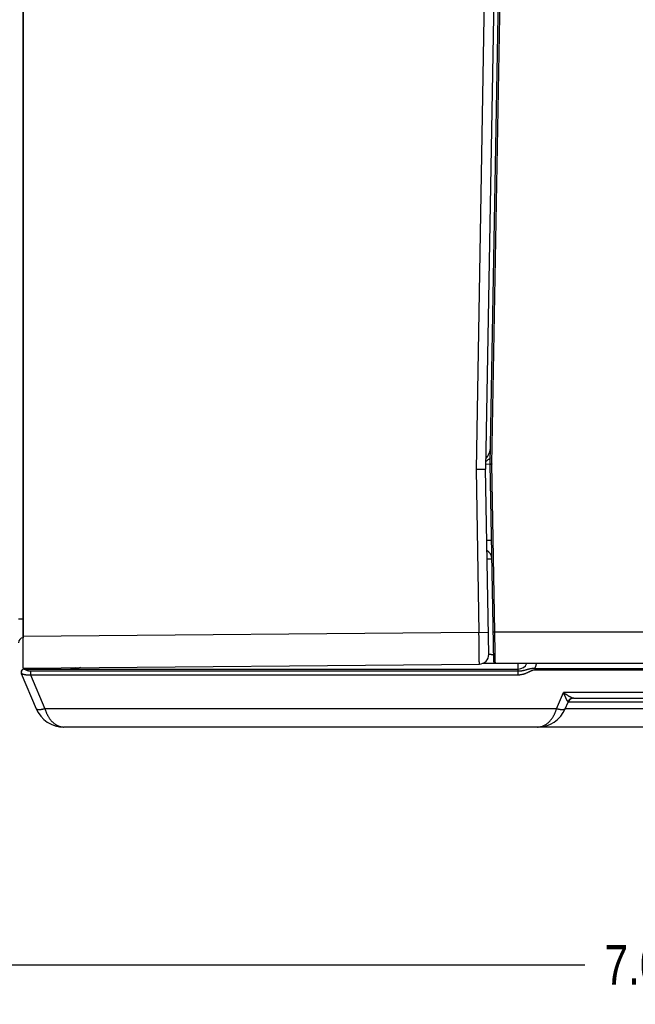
# Model space of a CAD drawing. Header units: inches. Extents: x 0 to 34, y 0 to 22.
# Tile 39 of 112: x 19.7 to 21.6, y 4.6 to 7.7. Entities that reach past the tile are written whole.
import ezdxf

# ---------------------------------------------------------------- set-up
doc = ezdxf.new("R2010")
doc.units = ezdxf.units.IN
doc.header["$LTSCALE"] = 1.87
doc.header["$MEASUREMENT"] = 0
doc.layers.get('0').update_dxf_attribs({"linetype": 'CONTINUOUS'})
doc.layers.add('DIMENSIONS', color=7, linetype='CONTINUOUS')
doc.styles.get("Standard").update_dxf_attribs({"font": 'txt', "width": 0.8})
doc.dimstyles.get("Standard").update_dxf_attribs({"dimtxt": 0.125, "dimasz": 0.18, "dimexe": 0.18, "dimexo": 0.0625, "dimgap": 0.09, "dimtad": 0, "dimtih": 1, "dimtoh": 1, "dimdec": 3, "dimzin": 4, "dimdsep": 46, "dimtxsty": 'STANDARD', "dimblk": '_FILLED', "dimblk1": '_FILLED', "dimblk2": '_FILLED', "dimcen": 0.09, "dimadec": 0, "dimazin": 0, "dimtol": 1, "dimtp": 0.01, "dimtm": 0.01, "dimtfac": 1, "dimtdec": 3, "dimtofl": 0, "dimtmove": 0, "dimatfit": 3, "dimldrblk": '_FILLED', "dimfxl": 1, "dimtolj": 1, "dimtzin": 4, "dimarcsym": 0})

# ---------------------------------------------------------------- blocks, each defined once
blk = doc.blocks.new('_FILLED')
at = {"color": 0, "linetype": 'BYBLOCK'}
blk.add_solid([(0, 0), (-1, 0.174), (-1, -0.174)], dxfattribs=at)
blk = doc.blocks.new('*D4')
at = {"layer": 'DIMENSIONS', "color": 2, "linetype": 'CONTINUOUS'}
for p, q in [((18.5001, 7.1858), (18.5001, 4.6033)), ((25.5704, 6.2458), (25.5704, 4.6033)), ((18.5001, 4.7283), (21.4509, 4.7283)), ((25.5704, 4.7283), (23.0009, 4.7283))]:
    blk.add_line(p, q, dxfattribs=at)
at = {"layer": 'DIMENSIONS', "color": 2, "linetype": 'CONTINUOUS', "xscale": 0.18, "yscale": 0.18, "zscale": 0.18, "rotation": 180}
blk.add_blockref('_FILLED', (18.5001, 4.7283), dxfattribs=at)
at = {"layer": 'DIMENSIONS', "color": 2, "linetype": 'CONTINUOUS', "xscale": 0.18, "yscale": 0.18, "zscale": 0.18}
blk.add_blockref('_FILLED', (25.5704, 4.7283), dxfattribs=at)
at = {"layer": 'DIMENSIONS', "color": 2, "linetype": 'CONTINUOUS', "width": 0.8}
for s, p in [('7.070', (21.5134, 4.6658)), ('[', (22.1384, 4.6658)), ('179.59', (22.2384, 4.6658)), (']', (22.8384, 4.6658))]:
    blk.add_text(s, height=0.125, dxfattribs=at).set_placement(p)

msp = doc.modelspace()

# ---------------------------------------------------------------- linework, layer by layer
at = {"color": 7, "linetype": 'CONTINUOUS'}
for p, q in [((19.6774, 5.6643), (19.6774, 9.2143)), ((19.6769, 9.0092), (19.6769, 5.8194)), ((21.1357, 7.9007), (21.1077, 6.2913)), ((21.1655, 7.9002), (21.1374, 6.2933)), ((21.1524, 6.3093), (21.1802, 7.904)), ((21.1575, 6.3083), (21.1854, 7.9039)), ((21.1377, 6.3083), (21.1524, 6.3084)), ((21.1668, 5.7784), (21.1575, 6.3083)), ((21.1077, 6.2913), (21.1166, 5.7769)), ((21.1476, 5.7074), (21.1374, 6.2933)), ((21.1633, 5.6843), (21.1524, 6.3073)), ((19.6621, 5.8194), (19.6769, 5.8194)), ((19.6774, 5.8194), (19.6769, 5.8194)), ((19.6774, 5.7594), (19.6769, 5.7594)), ((21.1166, 5.7769), (19.6774, 5.7643)), ((21.1166, 5.7769), (21.1464, 5.7774)), ((21.1668, 5.7784), (21.6766, 5.7784)), ((19.6774, 5.6643), (21.1179, 5.6769)), ((19.6805, 5.6613), (21.2404, 5.6613)), ((19.7007, 5.6552), (19.7007, 5.6433)), ((19.7007, 5.6552), (21.2404, 5.6552)), ((21.1294, 5.6793), (25.4611, 5.6793)), ((21.2404, 5.6433), (21.2404, 5.6793)), ((21.293, 5.6635), (25.3753, 5.6635)), ((21.293, 5.6593), (25.3753, 5.6593)), ((19.6713, 5.6474), (19.7185, 5.5362)), ((19.7007, 5.6433), (19.7461, 5.5362)), ((19.7007, 5.6433), (21.2404, 5.6433)), ((21.3617, 5.5362), (21.3835, 5.5876)), ((21.7433, 5.5876), (21.3835, 5.5876)), ((21.4149, 5.5693), (21.7119, 5.5693)), ((21.3893, 5.5362), (21.3982, 5.5571)), ((21.7375, 5.5362), (21.3893, 5.5362)), ((21.7286, 5.5571), (21.3982, 5.5571)), ((25.2648, 5.4783), (19.806, 5.4783))]:
    msp.add_line(p, q, dxfattribs=at)
for centre, radius, start, end in [((21.0982, 6.3631), 0.0551, 316.164, 359), ((21.2075, 6.3083), 0.0551, 179, 181), ((21.1276, 6.0088), 0.03, 1, 61.6453), ((19.6771, 5.7444), 0.015, 90.5, 180), ((21.1176, 5.7069), 0.03, 270.5, 1), ((19.6805, 5.6513), 0.01, 90, 203), ((19.8264, 5.6913), 0.03, 270, 301.5226), ((21.2404, 5.6913), 0.03, 270, 336.4122), ((21.4166, 5.5493), 0.02, 90, 157), ((19.806, 5.5733), 0.095, 202.9827, 270), ((21.3019, 5.5733), 0.095, 270, 337.0074)]:
    msp.add_arc(centre, radius, start, end, dxfattribs=at)
for points, knots in [([(21.1528, 6.328), (21.1524, 6.3276), (21.1513, 6.3265), (21.1495, 6.3248), (21.1474, 6.3229), (21.1451, 6.3211), (21.1427, 6.3194), (21.1403, 6.3178), (21.1386, 6.3168), (21.1378, 6.3164)], [0, 0, 0, 0, 0.08494, 0.236776, 0.390155, 0.544724, 0.700017, 0.855893, 1, 1, 1, 1]), ([(21.1524, 6.3093), (21.1524, 6.3093), (21.1524, 6.3093), (21.1525, 6.3092), (21.1526, 6.3092), (21.1527, 6.3092), (21.1528, 6.3092), (21.153, 6.3091), (21.1532, 6.3091), (21.1535, 6.309), (21.1538, 6.309), (21.1541, 6.3089), (21.1544, 6.3089), (21.1547, 6.3088), (21.1551, 6.3087), (21.1555, 6.3086), (21.1558, 6.3086), (21.1563, 6.3085), (21.1567, 6.3084), (21.1571, 6.3083), (21.1574, 6.3083), (21.1575, 6.3083)], [0, 0, 0, 0, 0.003525, 0.013681, 0.030452, 0.053753, 0.083435, 0.119335, 0.161233, 0.20887, 0.261962, 0.320144, 0.383067, 0.450314, 0.521427, 0.595903, 0.673235, 0.752894, 0.834294, 0.916837, 1, 1, 1, 1]), ([(21.1524, 6.3073), (21.1524, 6.3073), (21.1524, 6.3073), (21.1525, 6.3073), (21.1526, 6.3074), (21.1527, 6.3074), (21.1528, 6.3074), (21.153, 6.3074), (21.1532, 6.3075), (21.1535, 6.3075), (21.1538, 6.3076), (21.1541, 6.3076), (21.1544, 6.3077), (21.1547, 6.3077), (21.1551, 6.3078), (21.1555, 6.3079), (21.1558, 6.3079), (21.1563, 6.308), (21.1567, 6.3081), (21.1571, 6.3082), (21.1574, 6.3082), (21.1575, 6.3083)], [0, 0, 0, 0, 0.003306, 0.01326, 0.029852, 0.052995, 0.082541, 0.118323, 0.160124, 0.207693, 0.260737, 0.318898, 0.381833, 0.449113, 0.520278, 0.594839, 0.672288, 0.752095, 0.833692, 0.916493, 1, 1, 1, 1]), ([(21.1374, 6.2933), (21.1374, 6.2931), (21.1374, 6.2929), (21.1373, 6.2925), (21.1372, 6.2921), (21.137, 6.2919), (21.1368, 6.2916), (21.1365, 6.2915), (21.1361, 6.2913), (21.1357, 6.2913), (21.1352, 6.2913), (21.1345, 6.2913), (21.1338, 6.2913), (21.133, 6.2913), (21.132, 6.2913), (21.131, 6.2913), (21.13, 6.2913), (21.1288, 6.2913), (21.1276, 6.2913), (21.1264, 6.2913), (21.125, 6.2913), (21.1236, 6.2913), (21.1222, 6.2913), (21.1207, 6.2913), (21.1192, 6.2913), (21.1176, 6.2913), (21.116, 6.2913), (21.1143, 6.2913), (21.1127, 6.2913), (21.111, 6.2913), (21.1093, 6.2913), (21.1082, 6.2913), (21.1077, 6.2913)], [0, 0, 0, 0, 0.014233, 0.026764, 0.037937, 0.048305, 0.058524, 0.069331, 0.081476, 0.095673, 0.112572, 0.132683, 0.156382, 0.183528, 0.213559, 0.245843, 0.280278, 0.316948, 0.355903, 0.397014, 0.440111, 0.485028, 0.531615, 0.579722, 0.629193, 0.679869, 0.731589, 0.784188, 0.837498, 0.891352, 0.945576, 1, 1, 1, 1]), ([(21.1413, 6.0684), (21.1415, 6.0684), (21.1422, 6.0684), (21.1434, 6.0684), (21.1447, 6.0684), (21.146, 6.0684), (21.1472, 6.0684), (21.1483, 6.0684), (21.1494, 6.0684), (21.1504, 6.0684), (21.1514, 6.0684), (21.1523, 6.0684), (21.1531, 6.0684), (21.1538, 6.0684), (21.1544, 6.0684), (21.155, 6.0684), (21.1555, 6.0683), (21.1559, 6.0683), (21.1562, 6.0683), (21.1564, 6.0683), (21.1565, 6.0683), (21.1566, 6.0682), (21.1566, 6.0682)], [0, 0, 0, 0, 0.047983, 0.137539, 0.223869, 0.30672, 0.385849, 0.461022, 0.53202, 0.598634, 0.660669, 0.717942, 0.770286, 0.817548, 0.85959, 0.896289, 0.927541, 0.953256, 0.973365, 0.987823, 0.996628, 1, 1, 1, 1]), ([(21.1423, 6.0095), (21.1426, 6.0095), (21.1433, 6.0095), (21.1444, 6.0095), (21.1457, 6.0095), (21.147, 6.0095), (21.1482, 6.0095), (21.1494, 6.0095), (21.1504, 6.0095), (21.1515, 6.0095), (21.1524, 6.0095), (21.1533, 6.0095), (21.1541, 6.0095), (21.1548, 6.0095), (21.1554, 6.0094), (21.156, 6.0094), (21.1565, 6.0094), (21.1569, 6.0094), (21.1572, 6.0094), (21.1574, 6.0094), (21.1575, 6.0093), (21.1576, 6.0093), (21.1576, 6.0093)], [0, 0, 0, 0, 0.047648, 0.13723, 0.223593, 0.30647, 0.385623, 0.460822, 0.531844, 0.598482, 0.660539, 0.717834, 0.770198, 0.817477, 0.859535, 0.896249, 0.927513, 0.953238, 0.973355, 0.987819, 0.996627, 1, 1, 1, 1]), ([(19.6769, 5.8194), (19.6769, 5.8185), (19.6769, 5.8167), (19.6769, 5.8139), (19.6769, 5.8111), (19.6769, 5.8084), (19.6769, 5.8057), (19.6769, 5.803), (19.6769, 5.8004), (19.6769, 5.7978), (19.6769, 5.7952), (19.6769, 5.7927), (19.6769, 5.7902), (19.6769, 5.7879), (19.6769, 5.7855), (19.6769, 5.7833), (19.6769, 5.7811), (19.6769, 5.779), (19.6769, 5.777), (19.6769, 5.7751), (19.6769, 5.7733), (19.6769, 5.7716), (19.6769, 5.77), (19.6769, 5.7684), (19.6769, 5.767), (19.6769, 5.7658), (19.6769, 5.7646), (19.6769, 5.7635), (19.6769, 5.7626), (19.6769, 5.7618), (19.6769, 5.7611), (19.6769, 5.7605), (19.6769, 5.7601), (19.6769, 5.7597), (19.677, 5.7596), (19.6769, 5.7594), (19.6769, 5.7594)], [0, 0, 0, 0, 0.0462, 0.092301, 0.138204, 0.183812, 0.229027, 0.273752, 0.317892, 0.361354, 0.404043, 0.445869, 0.486743, 0.526577, 0.565287, 0.60279, 0.639006, 0.673857, 0.707268, 0.739167, 0.769484, 0.798155, 0.825118, 0.850317, 0.873699, 0.895217, 0.914825, 0.932486, 0.948161, 0.961818, 0.973426, 0.982962, 0.990401, 0.995727, 0.998929, 1, 1, 1, 1]), ([(21.1179, 5.6769), (21.1179, 5.6769), (21.1178, 5.6771), (21.1179, 5.6772), (21.1179, 5.6777), (21.1179, 5.6783), (21.1179, 5.6791), (21.1179, 5.68), (21.1179, 5.6811), (21.1179, 5.6823), (21.1178, 5.6838), (21.1178, 5.6853), (21.1178, 5.6871), (21.1178, 5.689), (21.1178, 5.691), (21.1178, 5.6932), (21.1177, 5.6955), (21.1177, 5.698), (21.1177, 5.7006), (21.1176, 5.7033), (21.1176, 5.7062), (21.1176, 5.7092), (21.1175, 5.7123), (21.1175, 5.7155), (21.1174, 5.7188), (21.1174, 5.7222), (21.1174, 5.7257), (21.1173, 5.7293), (21.1173, 5.733), (21.1172, 5.7367), (21.1172, 5.7405), (21.1171, 5.7444), (21.117, 5.7483), (21.117, 5.7523), (21.1169, 5.7563), (21.1169, 5.7604), (21.1168, 5.7645), (21.1168, 5.7686), (21.1167, 5.7727), (21.1167, 5.7755), (21.1166, 5.7769)], [0, 0, 0, 0, 0.00086, 0.003423, 0.007688, 0.013647, 0.021292, 0.030608, 0.041581, 0.054191, 0.068416, 0.084234, 0.101615, 0.120532, 0.140951, 0.162838, 0.186155, 0.210862, 0.236918, 0.264277, 0.292893, 0.322717, 0.353699, 0.385784, 0.418919, 0.453047, 0.48811, 0.524047, 0.560797, 0.598298, 0.636486, 0.675295, 0.714658, 0.754509, 0.79478, 0.835401, 0.876304, 0.917418, 0.958674, 1, 1, 1, 1]), ([(21.1616, 5.7784), (21.1616, 5.7784), (21.1617, 5.7784), (21.1617, 5.7784), (21.1618, 5.7784), (21.1619, 5.7784), (21.1621, 5.7784), (21.1623, 5.7784), (21.1625, 5.7784), (21.1627, 5.7784), (21.163, 5.7784), (21.1633, 5.7784), (21.1636, 5.7784), (21.164, 5.7784), (21.1643, 5.7784), (21.1647, 5.7784), (21.1651, 5.7784), (21.1655, 5.7784), (21.1659, 5.7784), (21.1663, 5.7784), (21.1666, 5.7784), (21.1668, 5.7784)], [0, 0, 0, 0, 0.00349, 0.013736, 0.030709, 0.054297, 0.084343, 0.120641, 0.162945, 0.210966, 0.264375, 0.322809, 0.385869, 0.453124, 0.524114, 0.598355, 0.67534, 0.754543, 0.835424, 0.91743, 1, 1, 1, 1]), ([(21.1684, 5.6793), (21.1684, 5.6793), (21.1684, 5.6794), (21.1684, 5.6797), (21.1684, 5.6801), (21.1684, 5.6807), (21.1684, 5.6815), (21.1684, 5.6824), (21.1683, 5.6835), (21.1683, 5.6847), (21.1683, 5.6861), (21.1683, 5.6877), (21.1682, 5.6894), (21.1682, 5.6913), (21.1682, 5.6933), (21.1681, 5.6955), (21.1681, 5.6978), (21.1681, 5.7002), (21.168, 5.7028), (21.168, 5.7055), (21.1679, 5.7083), (21.1679, 5.7113), (21.1678, 5.7143), (21.1678, 5.7175), (21.1677, 5.7208), (21.1677, 5.7242), (21.1676, 5.7276), (21.1675, 5.7312), (21.1675, 5.7348), (21.1674, 5.7386), (21.1674, 5.7423), (21.1673, 5.7462), (21.1672, 5.7501), (21.1672, 5.7541), (21.1671, 5.758), (21.167, 5.7621), (21.167, 5.7661), (21.1669, 5.7702), (21.1668, 5.7743), (21.1668, 5.7771), (21.1668, 5.7784)], [0, 0, 0, 0, 0.000852, 0.003405, 0.007657, 0.013599, 0.021223, 0.030515, 0.04146, 0.054039, 0.068232, 0.084013, 0.101358, 0.120236, 0.140615, 0.162461, 0.185737, 0.210404, 0.23642, 0.263741, 0.292322, 0.322113, 0.353065, 0.385125, 0.418239, 0.452351, 0.487404, 0.523338, 0.560092, 0.597606, 0.635814, 0.674652, 0.714056, 0.753958, 0.794291, 0.834985, 0.875974, 0.917186, 0.958551, 1, 1, 1, 1]), ([(21.1476, 5.7083), (21.1478, 5.7083), (21.1486, 5.7082), (21.1498, 5.7082), (21.1511, 5.7081), (21.1524, 5.7079), (21.1536, 5.7078), (21.1547, 5.7077), (21.1558, 5.7075), (21.1568, 5.7074), (21.1578, 5.7072), (21.1587, 5.707), (21.1595, 5.7068), (21.1602, 5.7066), (21.1608, 5.7064), (21.1614, 5.7061), (21.1618, 5.7058), (21.1622, 5.7055), (21.1625, 5.7052), (21.1628, 5.7048), (21.1629, 5.7044), (21.1629, 5.7042), (21.1629, 5.704)], [0, 0, 0, 0, 0.048923, 0.131267, 0.21066, 0.286872, 0.359692, 0.428923, 0.494386, 0.555913, 0.613364, 0.666628, 0.715635, 0.760367, 0.800878, 0.837319, 0.869963, 0.89926, 0.925889, 0.95078, 0.975079, 1, 1, 1, 1]), ([(19.681, 5.6613), (19.6808, 5.6613), (19.6803, 5.6613), (19.6795, 5.6612), (19.6788, 5.6611), (19.6781, 5.6609), (19.6774, 5.6606), (19.6767, 5.6603), (19.6761, 5.6599), (19.6755, 5.6595), (19.6749, 5.6591), (19.6743, 5.6586), (19.6738, 5.658), (19.6733, 5.6575), (19.6729, 5.6568), (19.6725, 5.6562), (19.6722, 5.6555), (19.6719, 5.6548), (19.6717, 5.6541), (19.6715, 5.6534), (19.6713, 5.6526), (19.6713, 5.6519), (19.6713, 5.6511), (19.6713, 5.6504), (19.6714, 5.6496), (19.6716, 5.6489), (19.6718, 5.6482), (19.672, 5.6474), (19.6722, 5.647), (19.6723, 5.6468)], [0, 0, 0, 0, 0.036461, 0.072934, 0.109428, 0.145954, 0.182522, 0.219141, 0.255817, 0.292557, 0.329365, 0.366244, 0.403196, 0.44022, 0.477314, 0.514475, 0.551698, 0.588976, 0.626302, 0.663666, 0.701059, 0.738472, 0.775892, 0.81331, 0.850715, 0.888096, 0.925443, 0.962747, 1, 1, 1, 1]), ([(19.681, 5.6613), (19.6811, 5.6613), (19.6813, 5.6613), (19.6816, 5.6612), (19.6819, 5.6611), (19.6823, 5.6609), (19.6828, 5.6606), (19.6833, 5.6604), (19.6839, 5.6601), (19.6846, 5.6597), (19.6853, 5.6594), (19.6861, 5.659), (19.687, 5.6586), (19.6879, 5.6581), (19.6889, 5.6577), (19.6899, 5.6573), (19.691, 5.6569), (19.6921, 5.6566), (19.6932, 5.6562), (19.6943, 5.656), (19.6953, 5.6557), (19.6964, 5.6555), (19.6975, 5.6554), (19.6986, 5.6552), (19.6996, 5.6552), (19.7003, 5.6552), (19.7007, 5.6552)], [0, 0, 0, 0, 0.011142, 0.025669, 0.043755, 0.065388, 0.090706, 0.119644, 0.152137, 0.188249, 0.227945, 0.271048, 0.317271, 0.366297, 0.417684, 0.470805, 0.525076, 0.579907, 0.634697, 0.689082, 0.742894, 0.795997, 0.848289, 0.899718, 0.950281, 1, 1, 1, 1]), ([(19.8582, 5.6659), (19.8571, 5.6655), (19.8547, 5.6648), (19.8507, 5.6638), (19.8462, 5.663), (19.8415, 5.6622), (19.8366, 5.6617), (19.8315, 5.6614), (19.8281, 5.6613), (19.8264, 5.6613)], [0, 0, 0, 0, 0.103843, 0.237196, 0.378735, 0.527407, 0.681677, 0.839762, 1, 1, 1, 1]), ([(21.136, 5.6793), (21.136, 5.6793), (21.1359, 5.6794), (21.1358, 5.6795), (21.1357, 5.6797), (21.1357, 5.6801), (21.1356, 5.6805), (21.1355, 5.681), (21.1354, 5.6816), (21.1353, 5.6821), (21.1353, 5.6825), (21.1353, 5.6826)], [0, 0, 0, 0, 0.028346, 0.075319, 0.145993, 0.241569, 0.362296, 0.508065, 0.678576, 0.873395, 1, 1, 1, 1]), ([(21.1633, 5.6843), (21.1633, 5.6842), (21.1633, 5.6839), (21.1634, 5.6834), (21.1635, 5.683), (21.1636, 5.6826), (21.1638, 5.6822), (21.164, 5.6818), (21.1642, 5.6814), (21.1645, 5.6811), (21.1648, 5.6808), (21.1651, 5.6805), (21.1655, 5.6802), (21.1659, 5.68), (21.1663, 5.6798), (21.1667, 5.6796), (21.1671, 5.6795), (21.1675, 5.6794), (21.168, 5.6793), (21.1683, 5.6793), (21.1684, 5.6793)], [0, 0, 0, 0, 0.055556, 0.111111, 0.166667, 0.222222, 0.277778, 0.333333, 0.388889, 0.444444, 0.5, 0.555556, 0.611111, 0.666667, 0.722222, 0.777778, 0.833333, 0.888889, 0.944444, 1, 1, 1, 1]), ([(21.2404, 5.6552), (21.2412, 5.6552), (21.2428, 5.6552), (21.2453, 5.6553), (21.2478, 5.6555), (21.2503, 5.6558), (21.2529, 5.6562), (21.2555, 5.6567), (21.2581, 5.6572), (21.2607, 5.6578), (21.2632, 5.6585), (21.2656, 5.6591), (21.2679, 5.6597), (21.2702, 5.6604), (21.2724, 5.661), (21.2746, 5.6615), (21.2766, 5.662), (21.2785, 5.6625), (21.2804, 5.6629), (21.2822, 5.6632), (21.2839, 5.6635), (21.2856, 5.6637), (21.2872, 5.6638), (21.2888, 5.6638), (21.2903, 5.6638), (21.2916, 5.6637), (21.2925, 5.6636), (21.293, 5.6635)], [0, 0, 0, 0, 0.045452, 0.091732, 0.138874, 0.186901, 0.235817, 0.285358, 0.335024, 0.384053, 0.431879, 0.478639, 0.524361, 0.568838, 0.611664, 0.652646, 0.691779, 0.729017, 0.764473, 0.798373, 0.83093, 0.86233, 0.892676, 0.921831, 0.949581, 0.97571, 1, 1, 1, 1]), ([(21.2404, 5.6433), (21.2412, 5.6433), (21.243, 5.6433), (21.2458, 5.6435), (21.2485, 5.6438), (21.2513, 5.6443), (21.2542, 5.6449), (21.2571, 5.6456), (21.2602, 5.6465), (21.2635, 5.6476), (21.2669, 5.649), (21.2702, 5.6504), (21.2733, 5.6519), (21.276, 5.6532), (21.2784, 5.6544), (21.2806, 5.6554), (21.2826, 5.6564), (21.2844, 5.6571), (21.2861, 5.6578), (21.2875, 5.6583), (21.2889, 5.6587), (21.2901, 5.659), (21.2911, 5.6591), (21.2921, 5.6592), (21.2927, 5.6593), (21.293, 5.6593)], [0, 0, 0, 0, 0.048259, 0.097207, 0.147097, 0.198167, 0.250656, 0.304989, 0.362029, 0.423521, 0.491053, 0.559268, 0.620873, 0.674859, 0.723316, 0.766863, 0.806232, 0.841689, 0.873371, 0.901489, 0.926335, 0.948182, 0.96741, 0.98451, 1, 1, 1, 1]), ([(21.293, 5.6635), (21.2934, 5.6643), (21.2943, 5.666), (21.2954, 5.6685), (21.2965, 5.6711), (21.2974, 5.6738), (21.2982, 5.6764), (21.2987, 5.6783), (21.2989, 5.6793), (21.2989, 5.6793)], [0, 0, 0, 0, 0.164933, 0.330008, 0.495217, 0.660552, 0.826003, 0.991555, 1, 1, 1, 1]), ([(21.293, 5.6635), (21.293, 5.6633), (21.293, 5.6628), (21.293, 5.6621), (21.293, 5.6613), (21.293, 5.6606), (21.293, 5.6599), (21.293, 5.6595), (21.293, 5.6593)], [0, 0, 0, 0, 0.17082, 0.341183, 0.510167, 0.676882, 0.840447, 1, 1, 1, 1]), ([(19.6713, 5.6474), (19.6713, 5.6473), (19.6714, 5.6472), (19.6717, 5.647), (19.672, 5.6469), (19.6722, 5.6468), (19.6723, 5.6468)], [0, 0, 0, 0, 0.174299, 0.392289, 0.665872, 1, 1, 1, 1]), ([(19.6723, 5.6468), (19.6725, 5.6467), (19.6727, 5.6466), (19.6732, 5.6465), (19.6737, 5.6463), (19.6743, 5.6461), (19.675, 5.6459), (19.6758, 5.6457), (19.6767, 5.6454), (19.6776, 5.6452), (19.6787, 5.6449), (19.6799, 5.6446), (19.6811, 5.6443), (19.6824, 5.6441), (19.6839, 5.6438), (19.6854, 5.6436), (19.6869, 5.6434), (19.6885, 5.6432), (19.6902, 5.6431), (19.6919, 5.643), (19.6937, 5.643), (19.6954, 5.643), (19.6972, 5.643), (19.6989, 5.6431), (19.7001, 5.6432), (19.7007, 5.6433)], [0, 0, 0, 0, 0.013584, 0.030024, 0.049382, 0.071721, 0.097093, 0.125548, 0.157145, 0.191948, 0.229976, 0.27119, 0.315538, 0.362892, 0.413066, 0.465835, 0.52087, 0.577794, 0.636224, 0.695826, 0.756274, 0.817245, 0.878413, 0.939443, 1, 1, 1, 1]), ([(21.4149, 5.5693), (21.4147, 5.5693), (21.4143, 5.5693), (21.4136, 5.5694), (21.4127, 5.5696), (21.4118, 5.5698), (21.4108, 5.5702), (21.4097, 5.5706), (21.4085, 5.5711), (21.4072, 5.5717), (21.4057, 5.5724), (21.4042, 5.5733), (21.4025, 5.5742), (21.4007, 5.5753), (21.3988, 5.5764), (21.3969, 5.5777), (21.3948, 5.5791), (21.3926, 5.5806), (21.3904, 5.5822), (21.3882, 5.5839), (21.3859, 5.5857), (21.3843, 5.587), (21.3835, 5.5876)], [0, 0, 0, 0, 0.016422, 0.036527, 0.059308, 0.085017, 0.113911, 0.14623, 0.182183, 0.221961, 0.265718, 0.313577, 0.365611, 0.421848, 0.482234, 0.546646, 0.614873, 0.686625, 0.761523, 0.839075, 0.918739, 1, 1, 1, 1]), ([(21.3978, 5.5585), (21.3977, 5.5586), (21.3975, 5.5588), (21.3972, 5.5591), (21.3968, 5.5596), (21.3964, 5.5602), (21.3959, 5.5608), (21.3954, 5.5616), (21.3949, 5.5626), (21.3943, 5.5636), (21.3936, 5.5649), (21.3929, 5.5662), (21.3921, 5.5677), (21.3913, 5.5694), (21.3905, 5.5712), (21.3896, 5.5732), (21.3886, 5.5753), (21.3877, 5.5775), (21.3867, 5.5799), (21.3856, 5.5824), (21.3846, 5.5849), (21.3839, 5.5867), (21.3835, 5.5876)], [0, 0, 0, 0, 0.012055, 0.026939, 0.044935, 0.066324, 0.091397, 0.120438, 0.153689, 0.191351, 0.233609, 0.280636, 0.332541, 0.389375, 0.451111, 0.517647, 0.588783, 0.664235, 0.743621, 0.826427, 0.912077, 1, 1, 1, 1]), ([(21.4149, 5.5693), (21.4145, 5.5693), (21.4137, 5.5693), (21.4125, 5.5691), (21.4113, 5.5689), (21.4101, 5.5687), (21.4089, 5.5683), (21.4077, 5.5678), (21.4066, 5.5673), (21.4055, 5.5667), (21.4044, 5.5661), (21.4034, 5.5653), (21.4024, 5.5645), (21.4015, 5.5637), (21.4006, 5.5627), (21.3998, 5.5618), (21.3991, 5.5607), (21.3984, 5.5596), (21.398, 5.5589), (21.3978, 5.5585)], [0, 0, 0, 0, 0.056134, 0.114474, 0.172847, 0.231269, 0.289755, 0.348319, 0.406974, 0.465729, 0.524595, 0.58358, 0.642688, 0.701925, 0.76129, 0.820784, 0.880404, 0.940145, 1, 1, 1, 1]), ([(19.7461, 5.5362), (19.7456, 5.536), (19.7445, 5.5356), (19.743, 5.5351), (19.7414, 5.5347), (19.7398, 5.5342), (19.7383, 5.5338), (19.7368, 5.5335), (19.7353, 5.5332), (19.7339, 5.533), (19.7325, 5.5328), (19.7311, 5.5326), (19.7298, 5.5325), (19.7285, 5.5325), (19.7273, 5.5325), (19.7262, 5.5325), (19.7251, 5.5326), (19.7241, 5.5328), (19.7232, 5.533), (19.7223, 5.5332), (19.7215, 5.5335), (19.7208, 5.5338), (19.7202, 5.5342), (19.7196, 5.5347), (19.7191, 5.5351), (19.7188, 5.5356), (19.7186, 5.536), (19.7185, 5.5362)], [0, 0, 0, 0, 0.057251, 0.113941, 0.169933, 0.225052, 0.279128, 0.331996, 0.383503, 0.433521, 0.481936, 0.52864, 0.573538, 0.616537, 0.657562, 0.696554, 0.733469, 0.768283, 0.801009, 0.831699, 0.860433, 0.887324, 0.912509, 0.936188, 0.958632, 0.980178, 1, 1, 1, 1]), ([(21.3617, 5.5362), (21.1822, 5.5362), (20.8232, 5.5362), (20.2847, 5.5362), (19.9256, 5.5362), (19.7461, 5.5362)], [0, 0, 0, 0, 0.333333, 0.666668, 1, 1, 1, 1]), ([(19.7461, 5.5362), (19.7464, 5.5351), (19.7471, 5.5328), (19.7483, 5.5295), (19.7495, 5.5262), (19.7508, 5.523), (19.7522, 5.5198), (19.7537, 5.5167), (19.7553, 5.5136), (19.7571, 5.5106), (19.7589, 5.5077), (19.7608, 5.5049), (19.7628, 5.5022), (19.765, 5.4995), (19.7672, 5.497), (19.7695, 5.4946), (19.7719, 5.4923), (19.7744, 5.4902), (19.777, 5.4882), (19.7796, 5.4864), (19.7824, 5.4847), (19.7852, 5.4833), (19.788, 5.482), (19.7909, 5.4808), (19.7939, 5.4799), (19.7969, 5.4792), (19.7999, 5.4787), (19.8029, 5.4784), (19.8049, 5.4783), (19.806, 5.4783)], [0, 0, 0, 0, 0.039483, 0.078797, 0.118009, 0.157117, 0.19613, 0.235056, 0.273889, 0.312606, 0.351184, 0.389576, 0.427739, 0.465646, 0.503282, 0.540643, 0.577714, 0.614475, 0.650918, 0.687035, 0.722824, 0.758292, 0.793452, 0.828323, 0.862944, 0.897367, 0.93165, 0.965859, 1, 1, 1, 1]), ([(21.3019, 5.4783), (21.3029, 5.4783), (21.3049, 5.4784), (21.308, 5.4787), (21.311, 5.4792), (21.314, 5.4799), (21.3169, 5.4808), (21.3198, 5.482), (21.3227, 5.4833), (21.3255, 5.4848), (21.3282, 5.4864), (21.3309, 5.4882), (21.3335, 5.4902), (21.336, 5.4924), (21.3384, 5.4946), (21.3407, 5.497), (21.3429, 5.4995), (21.345, 5.5022), (21.347, 5.5049), (21.349, 5.5077), (21.3508, 5.5107), (21.3525, 5.5136), (21.3541, 5.5167), (21.3556, 5.5198), (21.357, 5.523), (21.3584, 5.5262), (21.3596, 5.5295), (21.3607, 5.5328), (21.3614, 5.5351), (21.3617, 5.5362)], [0, 0, 0, 0, 0.03416, 0.068384, 0.102683, 0.137121, 0.171759, 0.206646, 0.241818, 0.277303, 0.313121, 0.349268, 0.385729, 0.422489, 0.459546, 0.496901, 0.534547, 0.572465, 0.61063, 0.648996, 0.687503, 0.726109, 0.764835, 0.803713, 0.842748, 0.881918, 0.921192, 0.960516, 1, 1, 1, 1]), ([(21.3893, 5.5362), (21.3893, 5.536), (21.3891, 5.5356), (21.3887, 5.5351), (21.3882, 5.5346), (21.3877, 5.5342), (21.387, 5.5338), (21.3863, 5.5335), (21.3855, 5.5332), (21.3847, 5.533), (21.3837, 5.5328), (21.3827, 5.5326), (21.3816, 5.5325), (21.3805, 5.5325), (21.3793, 5.5325), (21.378, 5.5325), (21.3767, 5.5326), (21.3753, 5.5328), (21.3739, 5.533), (21.3725, 5.5332), (21.371, 5.5335), (21.3695, 5.5339), (21.368, 5.5342), (21.3664, 5.5347), (21.3649, 5.5351), (21.3633, 5.5357), (21.3622, 5.536), (21.3617, 5.5362)], [0, 0, 0, 0, 0.02081, 0.042447, 0.064949, 0.088666, 0.113881, 0.14081, 0.169608, 0.200385, 0.23321, 0.268116, 0.305105, 0.344153, 0.385212, 0.428221, 0.473096, 0.519741, 0.568062, 0.617975, 0.669387, 0.722179, 0.776169, 0.831152, 0.886918, 0.943253, 1, 1, 1, 1]), ([(21.3982, 5.5571), (21.3983, 5.5572), (21.3983, 5.5574), (21.3983, 5.5577), (21.3983, 5.558), (21.3981, 5.5583), (21.3979, 5.5585), (21.3978, 5.5585)], [0, 0, 0, 0, 0.215575, 0.406461, 0.58985, 0.783019, 1, 1, 1, 1])]:
    msp.add_open_spline(points, degree=3, knots=knots, dxfattribs=at)
for points in [[(21.415, 5.5693), (21.415, 5.5693), (21.4149, 5.5693), (21.4149, 5.5693)], [(19.7185, 5.5362), (19.7185, 5.5362), (19.7185, 5.5362), (19.7185, 5.5362)]]:
    msp.add_open_spline(points, degree=3, dxfattribs=at)

# ---------------------------------------------------------------- dimensions: what is measured, and where the dimension line sits
at = {"layer": 'DIMENSIONS', "color": 2, "linetype": 'CONTINUOUS'}
dim = msp.add_linear_dim(base=(25.5704, 4.7283), p1=(18.5001, 7.1858), p2=(25.5704, 6.2458), dimstyle='Standard', dxfattribs=at)
dim.commit()
dim.dimension.update_dxf_attribs({"geometry": '*D4', "text_midpoint": (22.2259, 4.7283), "dimtype": 160})

doc.saveas('drawing.dxf')
